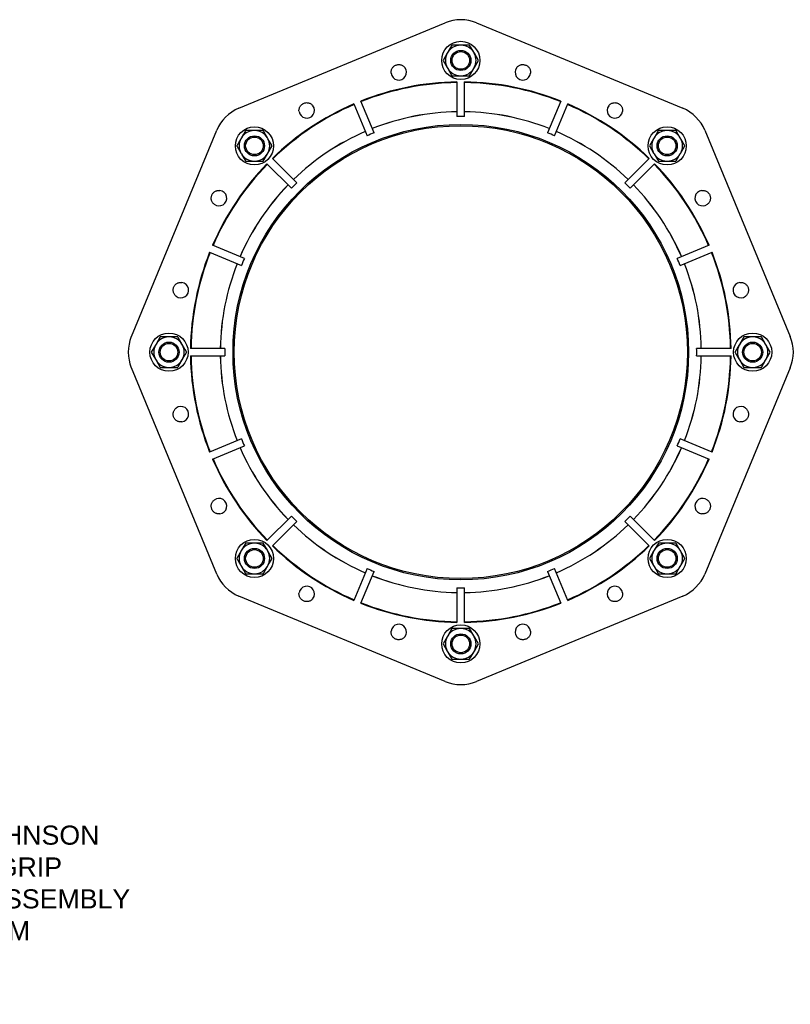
# Model space of a CAD drawing. Header units: millimetres. Extents: x 609 to 5021, y 338 to 1764.
# Tile 6 of 10: x 1214 to 1819, y 338 to 1111. Entities that reach past the tile are written whole.
import ezdxf

# ---------------------------------------------------------------- set-up
doc = ezdxf.new("R2010")
doc.units = ezdxf.units.MM
doc.layers.add('DETAIL', color=2, linetype='Continuous')
doc.layers.add('TEXT', color=7, linetype='Continuous')
doc.styles.add('fastrack', font='ARIAL.TTF')

msp = doc.modelspace()

# ---------------------------------------------------------------- linework, layer by layer
at = {"layer": 'DETAIL'}
for p, q in [((1385.95, 1041.67), (1547.87, 1108.73)), ((1572.36, 1108.73), (1734.27, 1041.67)), ((1553.19, 1091.18), (1549.94, 1085.57)), ((1559.67, 1091.18), (1553.19, 1091.18)), ((1560.55, 1091.18), (1559.67, 1091.18)), ((1567.04, 1091.18), (1560.55, 1091.18)), ((1570.28, 1085.57), (1567.04, 1091.18)), ((1549.5, 1084.8), (1546.26, 1079.19)), ((1549.94, 1085.57), (1549.5, 1084.8)), ((1570.72, 1084.8), (1570.28, 1085.57)), ((1573.96, 1079.19), (1570.72, 1084.8)), ((1546.26, 1079.19), (1549.5, 1073.57)), ((1570.72, 1073.57), (1573.96, 1079.19)), ((1549.5, 1073.57), (1549.94, 1072.81)), ((1549.94, 1072.81), (1553.19, 1067.19)), ((1553.19, 1067.19), (1559.67, 1067.19)), ((1559.67, 1067.19), (1560.55, 1067.19)), ((1560.55, 1067.19), (1567.04, 1067.19)), ((1567.04, 1067.19), (1570.28, 1072.81)), ((1570.28, 1072.81), (1570.72, 1073.57)), ((1557.11, 1062.3), (1557.11, 1035.24)), ((1563.11, 1035.24), (1563.11, 1062.3)), ((1476.17, 1045.01), (1486.52, 1020.01)), ((1492.07, 1022.3), (1481.71, 1047.3)), ((1638.51, 1047.3), (1628.16, 1022.3)), ((1633.7, 1020.01), (1644.05, 1045.01)), ((1301.57, 862.43), (1368.63, 1024.35)), ((1397.74, 1024.11), (1391.26, 1024.11)), ((1398.62, 1024.11), (1397.74, 1024.11)), ((1405.11, 1024.11), (1398.62, 1024.11)), ((1721.6, 1024.11), (1715.11, 1024.11)), ((1722.48, 1024.11), (1721.6, 1024.11)), ((1728.96, 1024.11), (1722.48, 1024.11)), ((1751.59, 1024.35), (1818.66, 862.43)), ((1388.02, 1018.49), (1387.58, 1017.73)), ((1408.79, 1017.73), (1408.35, 1018.49)), ((1412.03, 1012.12), (1408.79, 1017.73)), ((1711.43, 1017.73), (1708.19, 1012.12)), ((1711.87, 1018.49), (1711.43, 1017.73)), ((1732.65, 1017.73), (1732.21, 1018.49)), ((1387.58, 1006.5), (1388.02, 1005.74)), ((1405.11, 1000.12), (1408.35, 1005.74)), ((1408.35, 1005.74), (1408.79, 1006.5)), ((1408.79, 1006.5), (1412.03, 1012.12)), ((1708.19, 1012.12), (1711.43, 1006.5)), ((1711.43, 1006.5), (1711.87, 1005.74)), ((1711.87, 1005.74), (1715.11, 1000.12)), ((1732.21, 1005.74), (1732.65, 1006.5)), ((1391.26, 1000.12), (1397.74, 1000.12)), ((1397.74, 1000.12), (1398.62, 1000.12)), ((1398.62, 1000.12), (1405.11, 1000.12)), ((1408, 998.05), (1427.14, 978.92)), ((1431.38, 983.16), (1412.25, 1002.3)), ((1707.98, 1002.3), (1688.84, 983.16)), ((1693.09, 978.92), (1712.22, 998.05)), ((1715.11, 1000.12), (1721.6, 1000.12)), ((1721.6, 1000.12), (1722.48, 1000.12)), ((1722.48, 1000.12), (1728.96, 1000.12)), ((1363, 928.59), (1388, 918.23)), ((1390.29, 923.78), (1365.29, 934.13)), ((1754.93, 934.13), (1729.93, 923.78)), ((1732.23, 918.23), (1757.23, 928.59)), ((1324.19, 862.18), (1320.94, 856.57)), ((1330.67, 862.18), (1324.19, 862.18)), ((1331.55, 862.18), (1330.67, 862.18)), ((1338.04, 862.18), (1331.55, 862.18)), ((1788.67, 862.18), (1782.19, 862.18)), ((1789.55, 862.18), (1788.67, 862.18)), ((1796.04, 862.18), (1789.55, 862.18)), ((1799.28, 856.57), (1796.04, 862.18)), ((1320.5, 855.8), (1317.26, 850.19)), ((1320.94, 856.57), (1320.5, 855.8)), ((1341.72, 855.8), (1341.28, 856.57)), ((1375.06, 853.19), (1348, 853.19)), ((1772.22, 853.19), (1745.17, 853.19)), ((1778.94, 856.57), (1778.5, 855.8)), ((1799.72, 855.8), (1799.28, 856.57)), ((1802.96, 850.19), (1799.72, 855.8)), ((1317.26, 850.19), (1320.5, 844.57)), ((1320.5, 844.57), (1320.94, 843.81)), ((1320.94, 843.81), (1324.19, 838.19)), ((1341.28, 843.81), (1341.72, 844.57)), ((1348, 847.19), (1375.06, 847.19)), ((1745.17, 847.19), (1772.22, 847.19)), ((1778.5, 844.57), (1778.94, 843.81)), ((1796.04, 838.19), (1799.28, 843.81)), ((1799.28, 843.81), (1799.72, 844.57)), ((1799.72, 844.57), (1802.96, 850.19)), ((1368.63, 676.03), (1301.57, 837.94)), ((1324.19, 838.19), (1330.67, 838.19)), ((1330.67, 838.19), (1331.55, 838.19)), ((1331.55, 838.19), (1338.04, 838.19)), ((1818.66, 837.94), (1751.59, 676.03)), ((1782.19, 838.19), (1788.67, 838.19)), ((1788.67, 838.19), (1789.55, 838.19)), ((1789.55, 838.19), (1796.04, 838.19)), ((1388, 782.14), (1363, 771.79)), ((1757.23, 771.79), (1732.23, 782.14)), ((1365.29, 766.24), (1390.29, 776.6)), ((1729.93, 776.6), (1754.93, 766.24)), ((1427.14, 721.46), (1408, 702.32)), ((1712.22, 702.32), (1693.09, 721.46)), ((1412.25, 698.08), (1431.38, 717.21)), ((1688.84, 717.21), (1707.98, 698.08)), ((1397.74, 700.25), (1391.26, 700.25)), ((1398.62, 700.25), (1397.74, 700.25)), ((1405.11, 700.25), (1398.62, 700.25)), ((1408.35, 694.64), (1405.11, 700.25)), ((1715.11, 700.25), (1711.87, 694.64)), ((1721.6, 700.25), (1715.11, 700.25)), ((1722.48, 700.25), (1721.6, 700.25)), ((1728.96, 700.25), (1722.48, 700.25)), ((1388.02, 694.64), (1387.58, 693.88)), ((1408.79, 693.88), (1408.35, 694.64)), ((1412.03, 688.26), (1408.79, 693.88)), ((1408.79, 682.64), (1412.03, 688.26)), ((1711.43, 693.88), (1708.19, 688.26)), ((1708.19, 688.26), (1711.43, 682.64)), ((1711.87, 694.64), (1711.43, 693.88)), ((1732.65, 693.88), (1732.21, 694.64)), ((1387.58, 682.64), (1388.02, 681.88)), ((1408.35, 681.88), (1408.79, 682.64)), ((1486.52, 680.37), (1476.17, 655.37)), ((1644.05, 655.37), (1633.7, 680.37)), ((1711.43, 682.64), (1711.87, 681.88)), ((1732.21, 681.88), (1732.65, 682.64)), ((1391.26, 676.27), (1397.74, 676.27)), ((1397.74, 676.27), (1398.62, 676.27)), ((1398.62, 676.27), (1405.11, 676.27)), ((1481.71, 653.07), (1492.07, 678.07)), ((1628.16, 678.07), (1638.51, 653.07)), ((1715.11, 676.27), (1721.6, 676.27)), ((1721.6, 676.27), (1722.48, 676.27)), ((1722.48, 676.27), (1728.96, 676.27)), ((1557.11, 665.13), (1557.11, 638.08)), ((1563.11, 638.08), (1563.11, 665.13)), ((1547.87, 591.64), (1385.95, 658.71)), ((1734.27, 658.71), (1572.36, 591.64)), ((1549.5, 626.8), (1546.26, 621.19)), ((1549.94, 627.57), (1549.5, 626.8)), ((1553.19, 633.18), (1549.94, 627.57)), ((1559.67, 633.18), (1553.19, 633.18)), ((1560.55, 633.18), (1559.67, 633.18)), ((1567.04, 633.18), (1560.55, 633.18)), ((1570.28, 627.57), (1567.04, 633.18)), ((1570.72, 626.8), (1570.28, 627.57)), ((1573.96, 621.19), (1570.72, 626.8)), ((1546.26, 621.19), (1549.5, 615.57)), ((1570.72, 615.57), (1573.96, 621.19)), ((1549.5, 615.57), (1549.94, 614.81)), ((1549.94, 614.81), (1553.19, 609.19)), ((1567.04, 609.19), (1570.28, 614.81)), ((1570.28, 614.81), (1570.72, 615.57)), ((1553.19, 609.19), (1559.67, 609.19)), ((1559.67, 609.19), (1560.55, 609.19)), ((1560.55, 609.19), (1567.04, 609.19))]:
    msp.add_line(p, q, dxfattribs=at)
at = {"layer": 'DETAIL', "flags": 128}
for points in [[(1505.37, 1069.08), (1505.33, 1069.6), (1505.33, 1070.12), (1505.37, 1070.64), (1505.46, 1071.15), (1505.59, 1071.64), (1505.76, 1072.11), (1505.96, 1072.57), (1506.2, 1073.01), (1506.49, 1073.44), (1506.81, 1073.84), (1507.17, 1074.22), (1507.56, 1074.57), (1507.97, 1074.88), (1508.41, 1075.15), (1508.85, 1075.38), (1509.31, 1075.57), (1509.79, 1075.73), (1510.29, 1075.84), (1510.81, 1075.91), (1511.33, 1075.95), (1511.85, 1075.93), (1512.36, 1075.87), (1512.87, 1075.77), (1513.35, 1075.63), (1513.81, 1075.45), (1514.26, 1075.24), (1514.7, 1074.98), (1515.13, 1074.68), (1515.52, 1074.35), (1515.89, 1073.98), (1516.23, 1073.58)], [(1603.99, 1073.58), (1604.33, 1073.98), (1604.7, 1074.35), (1605.1, 1074.68), (1605.52, 1074.98), (1605.96, 1075.24), (1606.41, 1075.45), (1606.87, 1075.63), (1607.36, 1075.77), (1607.86, 1075.87), (1608.38, 1075.93), (1608.9, 1075.95), (1609.42, 1075.91), (1609.93, 1075.84), (1610.43, 1075.73), (1610.91, 1075.57), (1611.37, 1075.38), (1611.82, 1075.15), (1612.25, 1074.88), (1612.67, 1074.57), (1613.06, 1074.22), (1613.41, 1073.84), (1613.74, 1073.44), (1614.02, 1073.01), (1614.26, 1072.57), (1614.47, 1072.11), (1614.63, 1071.64), (1614.76, 1071.15), (1614.85, 1070.64), (1614.9, 1070.12), (1614.9, 1069.6), (1614.85, 1069.08)], [(1433.18, 1039.18), (1433.13, 1039.7), (1433.13, 1040.22), (1433.18, 1040.74), (1433.27, 1041.25), (1433.4, 1041.74), (1433.56, 1042.21), (1433.77, 1042.66), (1434.01, 1043.11), (1434.29, 1043.53), (1434.62, 1043.94), (1434.97, 1044.32), (1435.36, 1044.66), (1435.78, 1044.97), (1436.21, 1045.25), (1436.66, 1045.48), (1437.12, 1045.67), (1437.6, 1045.82), (1438.1, 1045.94), (1438.61, 1046.01), (1439.13, 1046.04), (1439.65, 1046.03), (1440.17, 1045.97), (1440.67, 1045.86), (1441.16, 1045.72), (1441.62, 1045.55), (1442.07, 1045.33), (1442.51, 1045.08), (1442.93, 1044.78), (1443.33, 1044.44), (1443.7, 1044.08), (1444.04, 1043.68)], [(1676.19, 1043.68), (1676.52, 1044.08), (1676.89, 1044.44), (1677.29, 1044.78), (1677.71, 1045.08), (1678.15, 1045.33), (1678.6, 1045.55), (1679.06, 1045.72), (1679.55, 1045.86), (1680.05, 1045.97), (1680.57, 1046.03), (1681.09, 1046.04), (1681.61, 1046.01), (1682.12, 1045.94), (1682.62, 1045.82), (1683.1, 1045.67), (1683.56, 1045.48), (1684.01, 1045.25), (1684.45, 1044.97), (1684.86, 1044.66), (1685.25, 1044.32), (1685.61, 1043.94), (1685.93, 1043.53), (1686.21, 1043.11), (1686.46, 1042.66), (1686.66, 1042.21), (1686.83, 1041.74), (1686.95, 1041.25), (1687.04, 1040.74), (1687.09, 1040.22), (1687.09, 1039.7), (1687.05, 1039.18)], [(1391.26, 1024.11), (1391.11, 1023.85), (1390.96, 1023.6), (1390.82, 1023.35), (1390.68, 1023.1), (1390.53, 1022.85), (1390.39, 1022.61), (1390.26, 1022.37), (1390.12, 1022.13), (1389.98, 1021.9), (1389.85, 1021.66), (1389.71, 1021.43), (1389.58, 1021.2), (1389.45, 1020.97), (1389.31, 1020.74), (1389.18, 1020.51), (1389.05, 1020.29), (1388.92, 1020.06), (1388.79, 1019.84), (1388.66, 1019.61), (1388.53, 1019.39), (1388.4, 1019.16), (1388.27, 1018.94), (1388.15, 1018.72), (1388.02, 1018.49)], [(1408.35, 1018.49), (1408.22, 1018.72), (1408.09, 1018.94), (1407.96, 1019.16), (1407.83, 1019.39), (1407.71, 1019.61), (1407.58, 1019.84), (1407.45, 1020.06), (1407.32, 1020.29), (1407.18, 1020.51), (1407.05, 1020.74), (1406.92, 1020.97), (1406.79, 1021.2), (1406.66, 1021.43), (1406.52, 1021.66), (1406.39, 1021.9), (1406.25, 1022.13), (1406.11, 1022.37), (1405.97, 1022.61), (1405.83, 1022.85), (1405.69, 1023.1), (1405.55, 1023.35), (1405.4, 1023.6), (1405.26, 1023.85), (1405.11, 1024.11)], [(1715.11, 1024.11), (1714.97, 1023.85), (1714.82, 1023.6), (1714.67, 1023.35), (1714.53, 1023.1), (1714.39, 1022.85), (1714.25, 1022.61), (1714.11, 1022.37), (1713.97, 1022.13), (1713.84, 1021.9), (1713.7, 1021.66), (1713.57, 1021.43), (1713.43, 1021.2), (1713.3, 1020.97), (1713.17, 1020.74), (1713.04, 1020.51), (1712.91, 1020.29), (1712.78, 1020.06), (1712.65, 1019.84), (1712.52, 1019.61), (1712.39, 1019.39), (1712.26, 1019.16), (1712.13, 1018.94), (1712, 1018.72), (1711.87, 1018.49)], [(1732.21, 1018.49), (1732.08, 1018.72), (1731.95, 1018.94), (1731.82, 1019.16), (1731.69, 1019.39), (1731.56, 1019.61), (1731.43, 1019.84), (1731.3, 1020.06), (1731.17, 1020.29), (1731.04, 1020.51), (1730.91, 1020.74), (1730.78, 1020.97), (1730.64, 1021.2), (1730.51, 1021.43), (1730.38, 1021.66), (1730.24, 1021.9), (1730.11, 1022.13), (1729.97, 1022.37), (1729.83, 1022.61), (1729.69, 1022.85), (1729.55, 1023.1), (1729.4, 1023.35), (1729.26, 1023.6), (1729.11, 1023.85), (1728.96, 1024.11)], [(1387.58, 1017.73), (1387.45, 1017.51), (1387.32, 1017.28), (1387.19, 1017.06), (1387.06, 1016.84), (1386.93, 1016.61), (1386.8, 1016.39), (1386.67, 1016.16), (1386.54, 1015.94), (1386.41, 1015.71), (1386.28, 1015.48), (1386.15, 1015.26), (1386.01, 1015.03), (1385.88, 1014.79), (1385.75, 1014.56), (1385.61, 1014.33), (1385.48, 1014.09), (1385.34, 1013.85), (1385.2, 1013.61), (1385.06, 1013.37), (1384.92, 1013.13), (1384.77, 1012.88), (1384.63, 1012.63), (1384.48, 1012.37), (1384.33, 1012.12)], [(1735.89, 1012.12), (1735.74, 1012.37), (1735.59, 1012.63), (1735.45, 1012.88), (1735.31, 1013.13), (1735.16, 1013.37), (1735.02, 1013.61), (1734.88, 1013.85), (1734.75, 1014.09), (1734.61, 1014.33), (1734.48, 1014.56), (1734.34, 1014.79), (1734.21, 1015.03), (1734.08, 1015.26), (1733.94, 1015.48), (1733.81, 1015.71), (1733.68, 1015.94), (1733.55, 1016.16), (1733.42, 1016.39), (1733.29, 1016.61), (1733.16, 1016.84), (1733.03, 1017.06), (1732.9, 1017.28), (1732.78, 1017.51), (1732.65, 1017.73)], [(1384.33, 1012.12), (1384.48, 1011.86), (1384.63, 1011.6), (1384.77, 1011.35), (1384.92, 1011.11), (1385.06, 1010.86), (1385.2, 1010.62), (1385.34, 1010.38), (1385.48, 1010.14), (1385.61, 1009.9), (1385.75, 1009.67), (1385.88, 1009.44), (1386.01, 1009.2), (1386.15, 1008.98), (1386.28, 1008.75), (1386.41, 1008.52), (1386.54, 1008.29), (1386.67, 1008.07), (1386.8, 1007.84), (1386.93, 1007.62), (1387.06, 1007.39), (1387.19, 1007.17), (1387.32, 1006.95), (1387.45, 1006.72), (1387.58, 1006.5)], [(1388.02, 1005.74), (1388.15, 1005.51), (1388.27, 1005.29), (1388.4, 1005.07), (1388.53, 1004.84), (1388.66, 1004.62), (1388.79, 1004.39), (1388.92, 1004.17), (1389.05, 1003.94), (1389.18, 1003.72), (1389.31, 1003.49), (1389.45, 1003.26), (1389.58, 1003.03), (1389.71, 1002.8), (1389.85, 1002.57), (1389.98, 1002.33), (1390.12, 1002.1), (1390.26, 1001.86), (1390.39, 1001.62), (1390.53, 1001.38), (1390.68, 1001.13), (1390.82, 1000.88), (1390.96, 1000.63), (1391.11, 1000.38), (1391.26, 1000.12)], [(1728.96, 1000.12), (1729.11, 1000.38), (1729.26, 1000.63), (1729.4, 1000.88), (1729.55, 1001.13), (1729.69, 1001.38), (1729.83, 1001.62), (1729.97, 1001.86), (1730.11, 1002.1), (1730.24, 1002.33), (1730.38, 1002.57), (1730.51, 1002.8), (1730.64, 1003.03), (1730.78, 1003.26), (1730.91, 1003.49), (1731.04, 1003.72), (1731.17, 1003.94), (1731.3, 1004.17), (1731.43, 1004.39), (1731.56, 1004.62), (1731.69, 1004.84), (1731.82, 1005.07), (1731.95, 1005.29), (1732.08, 1005.51), (1732.21, 1005.74)], [(1732.65, 1006.5), (1732.78, 1006.72), (1732.9, 1006.95), (1733.03, 1007.17), (1733.16, 1007.39), (1733.29, 1007.62), (1733.42, 1007.84), (1733.55, 1008.07), (1733.68, 1008.29), (1733.81, 1008.52), (1733.94, 1008.75), (1734.08, 1008.98), (1734.21, 1009.2), (1734.34, 1009.44), (1734.48, 1009.67), (1734.61, 1009.9), (1734.75, 1010.14), (1734.88, 1010.38), (1735.02, 1010.62), (1735.16, 1010.86), (1735.31, 1011.11), (1735.45, 1011.35), (1735.59, 1011.6), (1735.74, 1011.86), (1735.89, 1012.12)], [(1366.62, 966.26), (1366.22, 966.6), (1365.85, 966.97), (1365.52, 967.37), (1365.22, 967.79), (1364.97, 968.23), (1364.75, 968.68), (1364.57, 969.14), (1364.43, 969.63), (1364.33, 970.13), (1364.27, 970.65), (1364.26, 971.17), (1364.29, 971.69), (1364.36, 972.2), (1364.48, 972.7), (1364.63, 973.18), (1364.82, 973.64), (1365.05, 974.09), (1365.32, 974.52), (1365.63, 974.94), (1365.98, 975.33), (1366.36, 975.68), (1366.77, 976.01), (1367.19, 976.29), (1367.64, 976.53), (1368.09, 976.74), (1368.56, 976.9), (1369.05, 977.03), (1369.56, 977.12), (1370.08, 977.17), (1370.6, 977.17), (1371.12, 977.12)], [(1749.1, 977.12), (1749.62, 977.17), (1750.14, 977.17), (1750.66, 977.12), (1751.17, 977.03), (1751.66, 976.9), (1752.13, 976.74), (1752.59, 976.53), (1753.03, 976.29), (1753.46, 976), (1753.86, 975.68), (1754.24, 975.33), (1754.59, 974.94), (1754.9, 974.52), (1755.17, 974.09), (1755.4, 973.64), (1755.59, 973.18), (1755.75, 972.7), (1755.86, 972.2), (1755.93, 971.69), (1755.97, 971.17), (1755.95, 970.65), (1755.89, 970.13), (1755.79, 969.63), (1755.65, 969.14), (1755.47, 968.68), (1755.26, 968.23), (1755, 967.79), (1754.7, 967.37), (1754.37, 966.97), (1754, 966.6), (1753.6, 966.26)], [(1336.72, 894.07), (1336.32, 894.4), (1335.95, 894.77), (1335.62, 895.17), (1335.32, 895.6), (1335.06, 896.04), (1334.85, 896.49), (1334.67, 896.95), (1334.53, 897.43), (1334.43, 897.94), (1334.37, 898.45), (1334.35, 898.97), (1334.38, 899.49), (1334.46, 900.01), (1334.57, 900.51), (1334.73, 900.99), (1334.92, 901.44), (1335.15, 901.89), (1335.42, 902.33), (1335.73, 902.74), (1336.08, 903.13), (1336.46, 903.49), (1336.86, 903.81), (1337.29, 904.1), (1337.73, 904.34), (1338.18, 904.54), (1338.66, 904.71), (1339.15, 904.84), (1339.66, 904.93), (1340.18, 904.97), (1340.7, 904.97), (1341.22, 904.93)], [(1779.01, 904.93), (1779.53, 904.97), (1780.05, 904.97), (1780.57, 904.93), (1781.07, 904.84), (1781.57, 904.71), (1782.04, 904.54), (1782.49, 904.34), (1782.93, 904.1), (1783.36, 903.81), (1783.77, 903.49), (1784.15, 903.13), (1784.49, 902.74), (1784.8, 902.33), (1785.07, 901.89), (1785.31, 901.45), (1785.5, 900.99), (1785.65, 900.51), (1785.76, 900.01), (1785.84, 899.49), (1785.87, 898.97), (1785.85, 898.45), (1785.79, 897.94), (1785.69, 897.43), (1785.55, 896.95), (1785.38, 896.49), (1785.16, 896.04), (1784.9, 895.6), (1784.61, 895.17), (1784.27, 894.77), (1783.9, 894.4), (1783.5, 894.07)], [(1341.28, 856.57), (1341.15, 856.79), (1341.02, 857.01), (1340.89, 857.24), (1340.76, 857.46), (1340.63, 857.69), (1340.5, 857.91), (1340.37, 858.13), (1340.24, 858.36), (1340.11, 858.59), (1339.98, 858.81), (1339.85, 859.04), (1339.72, 859.27), (1339.58, 859.5), (1339.45, 859.74), (1339.31, 859.97), (1339.18, 860.21), (1339.04, 860.44), (1338.9, 860.68), (1338.76, 860.93), (1338.62, 861.17), (1338.48, 861.42), (1338.33, 861.67), (1338.18, 861.92), (1338.04, 862.18)], [(1782.19, 862.18), (1782.04, 861.92), (1781.89, 861.67), (1781.75, 861.42), (1781.6, 861.17), (1781.46, 860.93), (1781.32, 860.68), (1781.18, 860.44), (1781.05, 860.21), (1780.91, 859.97), (1780.77, 859.74), (1780.64, 859.5), (1780.51, 859.27), (1780.37, 859.04), (1780.24, 858.81), (1780.11, 858.59), (1779.98, 858.36), (1779.85, 858.13), (1779.72, 857.91), (1779.59, 857.69), (1779.46, 857.46), (1779.33, 857.24), (1779.2, 857.01), (1779.07, 856.79), (1778.94, 856.57)], [(1344.96, 850.19), (1344.81, 850.45), (1344.67, 850.7), (1344.52, 850.95), (1344.38, 851.2), (1344.24, 851.44), (1344.1, 851.69), (1343.96, 851.93), (1343.82, 852.16), (1343.68, 852.4), (1343.55, 852.63), (1343.41, 852.87), (1343.28, 853.1), (1343.15, 853.33), (1343.02, 853.56), (1342.89, 853.78), (1342.75, 854.01), (1342.62, 854.24), (1342.49, 854.46), (1342.37, 854.68), (1342.24, 854.91), (1342.11, 855.13), (1341.98, 855.36), (1341.85, 855.58), (1341.72, 855.8)], [(1778.5, 855.8), (1778.37, 855.58), (1778.25, 855.36), (1778.12, 855.13), (1777.99, 854.91), (1777.86, 854.68), (1777.73, 854.46), (1777.6, 854.24), (1777.47, 854.01), (1777.34, 853.78), (1777.21, 853.56), (1777.07, 853.33), (1776.94, 853.1), (1776.81, 852.87), (1776.67, 852.63), (1776.54, 852.4), (1776.4, 852.16), (1776.27, 851.93), (1776.13, 851.69), (1775.99, 851.44), (1775.84, 851.2), (1775.7, 850.95), (1775.56, 850.7), (1775.41, 850.45), (1775.26, 850.19)], [(1338.04, 838.19), (1338.18, 838.45), (1338.33, 838.7), (1338.48, 838.96), (1338.62, 839.2), (1338.76, 839.45), (1338.9, 839.69), (1339.04, 839.93), (1339.18, 840.17), (1339.31, 840.41), (1339.45, 840.64), (1339.58, 840.87), (1339.72, 841.1), (1339.85, 841.33), (1339.98, 841.56), (1340.11, 841.79), (1340.24, 842.02), (1340.37, 842.24), (1340.5, 842.47), (1340.63, 842.69), (1340.76, 842.91), (1340.89, 843.14), (1341.02, 843.36), (1341.15, 843.59), (1341.28, 843.81)], [(1341.72, 844.57), (1341.85, 844.8), (1341.98, 845.02), (1342.11, 845.24), (1342.24, 845.47), (1342.37, 845.69), (1342.49, 845.92), (1342.62, 846.14), (1342.75, 846.37), (1342.89, 846.59), (1343.02, 846.82), (1343.15, 847.05), (1343.28, 847.28), (1343.41, 847.51), (1343.55, 847.74), (1343.68, 847.97), (1343.82, 848.21), (1343.96, 848.45), (1344.1, 848.69), (1344.24, 848.93), (1344.38, 849.18), (1344.52, 849.43), (1344.67, 849.68), (1344.81, 849.93), (1344.96, 850.19)], [(1775.26, 850.19), (1775.41, 849.93), (1775.56, 849.68), (1775.7, 849.43), (1775.84, 849.18), (1775.99, 848.93), (1776.13, 848.69), (1776.27, 848.45), (1776.4, 848.21), (1776.54, 847.97), (1776.67, 847.74), (1776.81, 847.51), (1776.94, 847.28), (1777.07, 847.05), (1777.21, 846.82), (1777.34, 846.59), (1777.47, 846.37), (1777.6, 846.14), (1777.73, 845.92), (1777.86, 845.69), (1777.99, 845.47), (1778.12, 845.24), (1778.25, 845.02), (1778.37, 844.8), (1778.5, 844.57)], [(1778.94, 843.81), (1779.07, 843.59), (1779.2, 843.36), (1779.33, 843.14), (1779.46, 842.91), (1779.59, 842.69), (1779.72, 842.47), (1779.85, 842.24), (1779.98, 842.02), (1780.11, 841.79), (1780.24, 841.56), (1780.37, 841.33), (1780.51, 841.1), (1780.64, 840.87), (1780.77, 840.64), (1780.91, 840.41), (1781.05, 840.17), (1781.18, 839.93), (1781.32, 839.69), (1781.46, 839.45), (1781.6, 839.2), (1781.75, 838.96), (1781.89, 838.7), (1782.04, 838.45), (1782.19, 838.19)], [(1341.22, 795.45), (1340.7, 795.4), (1340.18, 795.4), (1339.66, 795.45), (1339.15, 795.54), (1338.66, 795.67), (1338.18, 795.83), (1337.73, 796.04), (1337.29, 796.28), (1336.86, 796.56), (1336.46, 796.89), (1336.08, 797.24), (1335.73, 797.63), (1335.42, 798.05), (1335.15, 798.48), (1334.92, 798.93), (1334.73, 799.39), (1334.57, 799.87), (1334.46, 800.37), (1334.38, 800.88), (1334.35, 801.4), (1334.37, 801.92), (1334.43, 802.44), (1334.53, 802.94), (1334.67, 803.43), (1334.85, 803.89), (1335.06, 804.34), (1335.32, 804.78), (1335.62, 805.2), (1335.95, 805.6), (1336.32, 805.97), (1336.72, 806.31)], [(1783.5, 806.31), (1783.9, 805.97), (1784.27, 805.6), (1784.61, 805.2), (1784.9, 804.78), (1785.16, 804.34), (1785.38, 803.89), (1785.55, 803.43), (1785.69, 802.94), (1785.79, 802.44), (1785.85, 801.92), (1785.87, 801.4), (1785.84, 800.88), (1785.76, 800.37), (1785.65, 799.87), (1785.5, 799.39), (1785.31, 798.93), (1785.07, 798.48), (1784.8, 798.05), (1784.49, 797.63), (1784.15, 797.24), (1783.77, 796.89), (1783.36, 796.56), (1782.93, 796.28), (1782.49, 796.04), (1782.04, 795.83), (1781.57, 795.67), (1781.07, 795.54), (1780.57, 795.45), (1780.05, 795.4), (1779.53, 795.4), (1779.01, 795.45)], [(1371.12, 723.25), (1370.6, 723.21), (1370.08, 723.21), (1369.56, 723.26), (1369.05, 723.35), (1368.56, 723.47), (1368.09, 723.64), (1367.64, 723.84), (1367.19, 724.09), (1366.77, 724.37), (1366.36, 724.69), (1365.98, 725.05), (1365.63, 725.44), (1365.32, 725.85), (1365.05, 726.29), (1364.82, 726.74), (1364.63, 727.2), (1364.48, 727.68), (1364.36, 728.18), (1364.29, 728.69), (1364.26, 729.21), (1364.27, 729.73), (1364.33, 730.24), (1364.43, 730.75), (1364.57, 731.23), (1364.75, 731.7), (1364.97, 732.15), (1365.22, 732.59), (1365.52, 733.01), (1365.85, 733.41), (1366.22, 733.78), (1366.62, 734.11)], [(1753.6, 734.11), (1754, 733.78), (1754.37, 733.41), (1754.7, 733.01), (1755, 732.59), (1755.26, 732.15), (1755.47, 731.7), (1755.65, 731.23), (1755.79, 730.75), (1755.89, 730.24), (1755.95, 729.73), (1755.97, 729.21), (1755.93, 728.69), (1755.86, 728.18), (1755.75, 727.68), (1755.59, 727.2), (1755.4, 726.74), (1755.17, 726.29), (1754.9, 725.85), (1754.59, 725.44), (1754.24, 725.05), (1753.86, 724.69), (1753.46, 724.37), (1753.03, 724.09), (1752.59, 723.84), (1752.13, 723.64), (1751.66, 723.47), (1751.17, 723.35), (1750.66, 723.26), (1750.14, 723.21), (1749.62, 723.21), (1749.1, 723.25)], [(1391.26, 700.25), (1391.11, 700), (1390.96, 699.74), (1390.82, 699.49), (1390.68, 699.24), (1390.53, 699), (1390.39, 698.76), (1390.26, 698.52), (1390.12, 698.28), (1389.98, 698.04), (1389.85, 697.81), (1389.71, 697.58), (1389.58, 697.34), (1389.45, 697.11), (1389.31, 696.89), (1389.18, 696.66), (1389.05, 696.43), (1388.92, 696.21), (1388.79, 695.98), (1388.66, 695.76), (1388.53, 695.53), (1388.4, 695.31), (1388.27, 695.09), (1388.15, 694.86), (1388.02, 694.64)], [(1732.21, 694.64), (1732.08, 694.86), (1731.95, 695.09), (1731.82, 695.31), (1731.69, 695.53), (1731.56, 695.76), (1731.43, 695.98), (1731.3, 696.21), (1731.17, 696.43), (1731.04, 696.66), (1730.91, 696.89), (1730.78, 697.11), (1730.64, 697.34), (1730.51, 697.58), (1730.38, 697.81), (1730.24, 698.04), (1730.11, 698.28), (1729.97, 698.52), (1729.83, 698.76), (1729.69, 699), (1729.55, 699.24), (1729.4, 699.49), (1729.26, 699.74), (1729.11, 700), (1728.96, 700.25)], [(1387.58, 693.88), (1387.45, 693.65), (1387.32, 693.43), (1387.19, 693.21), (1387.06, 692.98), (1386.93, 692.76), (1386.8, 692.53), (1386.67, 692.31), (1386.54, 692.08), (1386.41, 691.86), (1386.28, 691.63), (1386.15, 691.4), (1386.01, 691.17), (1385.88, 690.94), (1385.75, 690.71), (1385.61, 690.47), (1385.48, 690.24), (1385.34, 690), (1385.2, 689.76), (1385.06, 689.52), (1384.92, 689.27), (1384.77, 689.02), (1384.63, 688.77), (1384.48, 688.52), (1384.33, 688.26)], [(1384.33, 688.26), (1384.48, 688), (1384.63, 687.75), (1384.77, 687.5), (1384.92, 687.25), (1385.06, 687), (1385.2, 686.76), (1385.34, 686.52), (1385.48, 686.28), (1385.61, 686.05), (1385.75, 685.81), (1385.88, 685.58), (1386.01, 685.35), (1386.15, 685.12), (1386.28, 684.89), (1386.41, 684.66), (1386.54, 684.44), (1386.67, 684.21), (1386.8, 683.99), (1386.93, 683.76), (1387.06, 683.54), (1387.19, 683.32), (1387.32, 683.09), (1387.45, 682.87), (1387.58, 682.64)], [(1735.89, 688.26), (1735.74, 688.52), (1735.59, 688.77), (1735.45, 689.02), (1735.31, 689.27), (1735.16, 689.52), (1735.02, 689.76), (1734.88, 690), (1734.75, 690.24), (1734.61, 690.47), (1734.48, 690.71), (1734.34, 690.94), (1734.21, 691.17), (1734.08, 691.4), (1733.94, 691.63), (1733.81, 691.86), (1733.68, 692.08), (1733.55, 692.31), (1733.42, 692.53), (1733.29, 692.76), (1733.16, 692.98), (1733.03, 693.21), (1732.9, 693.43), (1732.78, 693.65), (1732.65, 693.88)], [(1732.65, 682.64), (1732.78, 682.87), (1732.9, 683.09), (1733.03, 683.32), (1733.16, 683.54), (1733.29, 683.76), (1733.42, 683.99), (1733.55, 684.21), (1733.68, 684.44), (1733.81, 684.66), (1733.94, 684.89), (1734.08, 685.12), (1734.21, 685.35), (1734.34, 685.58), (1734.48, 685.81), (1734.61, 686.05), (1734.75, 686.28), (1734.88, 686.52), (1735.02, 686.76), (1735.16, 687), (1735.31, 687.25), (1735.45, 687.5), (1735.59, 687.75), (1735.74, 688), (1735.89, 688.26)], [(1388.02, 681.88), (1388.15, 681.66), (1388.27, 681.43), (1388.4, 681.21), (1388.53, 680.99), (1388.66, 680.76), (1388.79, 680.54), (1388.92, 680.31), (1389.05, 680.09), (1389.18, 679.86), (1389.31, 679.63), (1389.45, 679.41), (1389.58, 679.18), (1389.71, 678.95), (1389.85, 678.71), (1389.98, 678.48), (1390.12, 678.24), (1390.26, 678), (1390.39, 677.76), (1390.53, 677.52), (1390.68, 677.28), (1390.82, 677.03), (1390.96, 676.78), (1391.11, 676.52), (1391.26, 676.27)], [(1405.11, 676.27), (1405.26, 676.52), (1405.4, 676.78), (1405.55, 677.03), (1405.69, 677.28), (1405.83, 677.52), (1405.97, 677.76), (1406.11, 678), (1406.25, 678.24), (1406.39, 678.48), (1406.52, 678.71), (1406.66, 678.95), (1406.79, 679.18), (1406.92, 679.41), (1407.05, 679.63), (1407.18, 679.86), (1407.32, 680.09), (1407.45, 680.31), (1407.58, 680.54), (1407.71, 680.76), (1407.83, 680.99), (1407.96, 681.21), (1408.09, 681.43), (1408.22, 681.66), (1408.35, 681.88)], [(1711.87, 681.88), (1712, 681.66), (1712.13, 681.43), (1712.26, 681.21), (1712.39, 680.99), (1712.52, 680.76), (1712.65, 680.54), (1712.78, 680.31), (1712.91, 680.09), (1713.04, 679.86), (1713.17, 679.63), (1713.3, 679.41), (1713.43, 679.18), (1713.57, 678.95), (1713.7, 678.71), (1713.84, 678.48), (1713.97, 678.24), (1714.11, 678), (1714.25, 677.76), (1714.39, 677.52), (1714.53, 677.28), (1714.67, 677.03), (1714.82, 676.78), (1714.97, 676.52), (1715.11, 676.27)], [(1728.96, 676.27), (1729.11, 676.52), (1729.26, 676.78), (1729.4, 677.03), (1729.55, 677.28), (1729.69, 677.52), (1729.83, 677.76), (1729.97, 678), (1730.11, 678.24), (1730.24, 678.48), (1730.38, 678.71), (1730.51, 678.95), (1730.64, 679.18), (1730.78, 679.41), (1730.91, 679.63), (1731.04, 679.86), (1731.17, 680.09), (1731.3, 680.31), (1731.43, 680.54), (1731.56, 680.76), (1731.69, 680.99), (1731.82, 681.21), (1731.95, 681.43), (1732.08, 681.66), (1732.21, 681.88)], [(1444.04, 656.7), (1443.7, 656.3), (1443.33, 655.93), (1442.93, 655.6), (1442.51, 655.3), (1442.07, 655.04), (1441.62, 654.83), (1441.16, 654.65), (1440.67, 654.51), (1440.17, 654.41), (1439.65, 654.35), (1439.13, 654.33), (1438.61, 654.36), (1438.1, 654.44), (1437.6, 654.55), (1437.12, 654.71), (1436.66, 654.9), (1436.21, 655.13), (1435.78, 655.4), (1435.36, 655.71), (1434.97, 656.06), (1434.62, 656.44), (1434.29, 656.84), (1434.01, 657.27), (1433.77, 657.71), (1433.56, 658.16), (1433.4, 658.64), (1433.27, 659.13), (1433.18, 659.64), (1433.13, 660.16), (1433.13, 660.68), (1433.18, 661.2)], [(1687.05, 661.2), (1687.09, 660.68), (1687.09, 660.16), (1687.04, 659.64), (1686.95, 659.13), (1686.83, 658.64), (1686.66, 658.16), (1686.46, 657.71), (1686.21, 657.27), (1685.93, 656.84), (1685.61, 656.44), (1685.25, 656.06), (1684.86, 655.71), (1684.45, 655.4), (1684.01, 655.13), (1683.56, 654.9), (1683.1, 654.71), (1682.62, 654.55), (1682.12, 654.44), (1681.61, 654.36), (1681.09, 654.33), (1680.57, 654.35), (1680.05, 654.41), (1679.55, 654.51), (1679.06, 654.65), (1678.6, 654.83), (1678.15, 655.04), (1677.71, 655.3), (1677.29, 655.6), (1676.89, 655.93), (1676.52, 656.3), (1676.19, 656.7)], [(1516.23, 626.79), (1515.89, 626.4), (1515.52, 626.03), (1515.13, 625.69), (1514.7, 625.4), (1514.26, 625.14), (1513.81, 624.92), (1513.35, 624.75), (1512.87, 624.61), (1512.36, 624.51), (1511.85, 624.45), (1511.33, 624.43), (1510.81, 624.46), (1510.29, 624.54), (1509.79, 624.65), (1509.31, 624.8), (1508.85, 624.99), (1508.41, 625.23), (1507.97, 625.5), (1507.56, 625.81), (1507.17, 626.15), (1506.81, 626.53), (1506.49, 626.94), (1506.2, 627.37), (1505.96, 627.81), (1505.76, 628.26), (1505.59, 628.73), (1505.46, 629.22), (1505.37, 629.73), (1505.33, 630.25), (1505.33, 630.77), (1505.37, 631.29)], [(1614.85, 631.29), (1614.9, 630.77), (1614.9, 630.25), (1614.85, 629.73), (1614.76, 629.22), (1614.63, 628.73), (1614.47, 628.26), (1614.26, 627.81), (1614.02, 627.37), (1613.74, 626.94), (1613.41, 626.53), (1613.06, 626.15), (1612.67, 625.81), (1612.25, 625.5), (1611.82, 625.23), (1611.37, 624.99), (1610.91, 624.8), (1610.43, 624.65), (1609.93, 624.54), (1609.42, 624.46), (1608.9, 624.43), (1608.38, 624.45), (1607.86, 624.51), (1607.36, 624.61), (1606.87, 624.75), (1606.41, 624.92), (1605.96, 625.14), (1605.52, 625.4), (1605.1, 625.69), (1604.7, 626.03), (1604.33, 626.4), (1603.99, 626.79)]]:
    msp.add_lwpolyline(points, dxfattribs=at)
at = {"layer": 'DETAIL'}
for centre, radius in [((1560.11, 1079.19), 15), ((1560.11, 1079.19), 7.9), ((1560.11, 1079.19), 6.9), ((1560.11, 850.19), 178.75), ((1560.11, 850.19), 177.75), ((1398.18, 1012.12), 15), ((1722.04, 1012.12), 15), ((1398.18, 1012.12), 7.9), ((1398.18, 1012.12), 6.9), ((1722.04, 1012.12), 7.9), ((1722.04, 1012.12), 6.9), ((1331.11, 850.19), 15), ((1331.11, 850.19), 7.9), ((1789.11, 850.19), 15), ((1789.11, 850.19), 7.9), ((1331.11, 850.19), 6.9), ((1789.11, 850.19), 6.9), ((1398.18, 688.26), 15), ((1398.18, 688.26), 7.9), ((1722.04, 688.26), 15), ((1722.04, 688.26), 7.9), ((1398.18, 688.26), 6.9), ((1722.04, 688.26), 6.9), ((1560.11, 621.19), 15), ((1560.11, 621.19), 7.9), ((1560.11, 621.19), 6.9)]:
    msp.add_circle(centre, radius, dxfattribs=at)
for centre, radius, start, end in [((1560.11, 1079.17), 32, 67.5, 112.5), ((1560.11, 1079.19), 12, 92.09561, 147.90439), ((1560.11, 1079.19), 12, 32.09561, 87.90439), ((1560.11, 1079.19), 12, 152.09561, 207.90439), ((1560.11, 1079.19), 12, 332.09561, 27.90439), ((1511.41, 1069.85), 6.09, 187.27667, 37.72333), ((1560.11, 1079.19), 12, 212.09561, 267.90439), ((1560.11, 1079.19), 12, 272.09561, 327.90439), ((1608.81, 1069.85), 6.09, 142.27667, 352.72333), ((1560.11, 850.19), 212.13, 90.81031, 111.68969), ((1560.11, 850.19), 211.67, 90.81207, 111.68793), ((1560.11, 850.19), 212.13, 68.31031, 89.18969), ((1560.11, 850.19), 211.67, 68.31207, 89.18793), ((1560.11, 850.19), 212.13, 113.31031, 134.18969), ((1560.11, 850.19), 211.67, 113.31207, 134.18793), ((1439.22, 1039.95), 6.09, 187.27667, 37.72333), ((1560.11, 850.19), 211.67, 45.81207, 66.68793), ((1560.11, 850.19), 212.13, 45.81031, 66.68969), ((1681, 1039.95), 6.09, 142.27667, 352.72333), ((1398.2, 1012.1), 32, 112.5, 157.5), ((1560.11, 850.19), 188.75, 90.9107, 111.5893), ((1560.11, 850.19), 188.72, 90.91085, 111.58915), ((1560.11, 850.19), 188.75, 68.4107, 89.0893), ((1560.11, 850.19), 188.72, 68.41085, 89.08915), ((1722.02, 1012.1), 32, 22.5, 67.5), ((1560.11, 850.19), 185.08, 89.07123, 90.92877), ((1398.18, 1012.12), 12, 92.09561, 147.90439), ((1398.18, 1012.12), 12, 32.09561, 87.90439), ((1560.11, 850.19), 188.75, 113.4107, 134.0893), ((1560.11, 850.19), 188.72, 113.41085, 134.08915), ((1560.11, 850.19), 185.08, 111.57123, 113.42877), ((1560.11, 850.19), 185.08, 66.57123, 68.42877), ((1560.11, 850.19), 188.72, 45.91085, 66.58915), ((1560.11, 850.19), 188.75, 45.9107, 66.5893), ((1722.04, 1012.12), 12, 92.09561, 147.90439), ((1722.04, 1012.12), 12, 32.09561, 87.90439), ((1398.18, 1012.12), 12, 152.09561, 207.90439), ((1398.18, 1012.12), 12, 332.09561, 27.90439), ((1722.04, 1012.12), 12, 152.09561, 207.90439), ((1722.04, 1012.12), 12, 332.09561, 27.90439), ((1398.18, 1012.12), 12, 212.09561, 267.90439), ((1398.18, 1012.12), 12, 272.09561, 327.90439), ((1722.04, 1012.12), 12, 212.09561, 267.90439), ((1722.04, 1012.12), 12, 272.09561, 327.90439), ((1560.11, 850.19), 212.13, 135.81031, 156.68969), ((1560.11, 850.19), 211.67, 135.81207, 156.68793), ((1560.11, 850.19), 211.67, 23.31207, 44.18793), ((1560.11, 850.19), 212.13, 23.31031, 44.18969), ((1560.11, 850.19), 185.08, 134.07123, 135.92877), ((1560.11, 850.19), 185.08, 44.07123, 45.92877), ((1370.35, 971.08), 6.09, 232.27667, 82.72333), ((1560.11, 850.19), 188.75, 135.9107, 156.5893), ((1560.11, 850.19), 188.72, 135.91085, 156.58915), ((1560.11, 850.19), 188.72, 23.41085, 44.08915), ((1560.11, 850.19), 188.75, 23.4107, 44.0893), ((1749.87, 971.08), 6.09, 97.27667, 307.72333), ((1560.11, 850.19), 212.13, 158.31031, 179.18969), ((1560.11, 850.19), 211.67, 158.31207, 179.18793), ((1560.11, 850.19), 211.67, 0.81207, 21.68793), ((1560.11, 850.19), 212.13, 0.81031, 21.68969), ((1560.11, 850.19), 185.08, 156.57123, 158.42877), ((1560.11, 850.19), 185.08, 21.57123, 23.42877), ((1560.11, 850.19), 188.75, 158.4107, 179.0893), ((1560.11, 850.19), 188.72, 158.41085, 179.08915), ((1560.11, 850.19), 188.72, 0.91085, 21.58915), ((1560.11, 850.19), 188.75, 0.9107, 21.5893), ((1340.44, 898.89), 6.09, 232.27667, 82.72333), ((1779.78, 898.89), 6.09, 97.27667, 307.72333), ((1331.13, 850.19), 32, 157.5, 202.5), ((1331.11, 850.19), 12, 92.09561, 147.90439), ((1331.11, 850.19), 12, 32.09561, 87.90439), ((1789.11, 850.19), 12, 92.09561, 147.90439), ((1789.11, 850.19), 12, 32.09561, 87.90439), ((1789.09, 850.19), 32, 337.5, 22.5), ((1331.11, 850.19), 12, 152.09561, 207.90439), ((1331.11, 850.19), 12, 332.09561, 27.90439), ((1560.11, 850.19), 185.08, 179.07123, 180.92877), ((1560.11, 850.19), 185.08, 359.07123, 0.92877), ((1789.11, 850.19), 12, 152.09561, 207.90439), ((1789.11, 850.19), 12, 332.09561, 27.90439), ((1331.11, 850.19), 12, 212.09561, 267.90439), ((1331.11, 850.19), 12, 272.09561, 327.90439), ((1560.11, 850.19), 212.13, 180.81031, 201.68969), ((1560.11, 850.19), 211.67, 180.81207, 201.68793), ((1560.11, 850.19), 188.75, 180.9107, 201.5893), ((1560.11, 850.19), 188.72, 180.91085, 201.58915), ((1560.11, 850.19), 188.72, 338.41085, 359.08915), ((1560.11, 850.19), 188.75, 338.4107, 359.0893), ((1560.11, 850.19), 211.67, 338.31207, 359.18793), ((1560.11, 850.19), 212.13, 338.31031, 359.18969), ((1789.11, 850.19), 12, 212.09561, 267.90439), ((1789.11, 850.19), 12, 272.09561, 327.90439), ((1340.44, 801.49), 6.09, 277.27667, 127.72333), ((1779.78, 801.49), 6.09, 52.27667, 262.72333), ((1560.11, 850.19), 185.08, 201.57123, 203.42877), ((1560.11, 850.19), 185.08, 336.57123, 338.42877), ((1560.11, 850.19), 188.75, 203.4107, 224.0893), ((1560.11, 850.19), 188.72, 203.41085, 224.08915), ((1560.11, 850.19), 188.72, 315.91085, 336.58915), ((1560.11, 850.19), 188.75, 315.9107, 336.5893), ((1560.11, 850.19), 212.13, 203.31031, 224.18969), ((1560.11, 850.19), 211.67, 203.31207, 224.18793), ((1560.11, 850.19), 211.67, 315.81207, 336.68793), ((1560.11, 850.19), 212.13, 315.81031, 336.68969), ((1370.35, 729.3), 6.09, 277.27667, 127.72333), ((1749.87, 729.3), 6.09, 52.27667, 262.72333), ((1560.11, 850.19), 185.08, 224.07123, 225.92877), ((1560.11, 850.19), 185.08, 314.07123, 315.92877), ((1560.11, 850.19), 188.75, 225.9107, 246.5893), ((1560.11, 850.19), 188.72, 225.91085, 246.58915), ((1560.11, 850.19), 188.72, 293.41085, 314.08915), ((1560.11, 850.19), 188.75, 293.4107, 314.0893), ((1398.18, 688.26), 12, 92.09561, 147.90439), ((1398.18, 688.26), 12, 32.09561, 87.90439), ((1560.11, 850.19), 212.13, 225.81031, 246.68969), ((1560.11, 850.19), 211.67, 225.81207, 246.68793), ((1560.11, 850.19), 211.67, 293.31207, 314.18793), ((1560.11, 850.19), 212.13, 293.31031, 314.18969), ((1722.04, 688.26), 12, 92.09561, 147.90439), ((1722.04, 688.26), 12, 32.09561, 87.90439), ((1398.18, 688.26), 12, 152.09561, 207.90439), ((1398.18, 688.26), 12, 332.09561, 27.90439), ((1722.04, 688.26), 12, 152.09561, 207.90439), ((1722.04, 688.26), 12, 332.09561, 27.90439), ((1398.18, 688.26), 12, 212.09561, 267.90439), ((1398.18, 688.26), 12, 272.09561, 327.90439), ((1560.11, 850.19), 185.08, 246.57123, 248.42877), ((1560.11, 850.19), 185.08, 291.57123, 293.42877), ((1722.04, 688.26), 12, 212.09561, 267.90439), ((1722.04, 688.26), 12, 272.09561, 327.90439), ((1398.2, 688.27), 32, 202.5, 247.5), ((1560.11, 850.19), 188.75, 248.4107, 269.0893), ((1560.11, 850.19), 188.72, 248.41085, 269.08915), ((1560.11, 850.19), 188.72, 270.91085, 291.58915), ((1560.11, 850.19), 188.75, 270.9107, 291.5893), ((1722.02, 688.27), 32, 292.5, 337.5), ((1439.22, 660.42), 6.09, 322.27667, 172.72333), ((1560.11, 850.19), 185.08, 269.07123, 270.92877), ((1681, 660.42), 6.09, 7.27667, 217.72333), ((1560.11, 850.19), 212.13, 248.31031, 269.18969), ((1560.11, 850.19), 211.67, 248.31207, 269.18793), ((1560.11, 850.19), 211.67, 270.81207, 291.68793), ((1560.11, 850.19), 212.13, 270.81031, 291.68969), ((1511.41, 630.52), 6.09, 322.27667, 172.72333), ((1608.81, 630.52), 6.09, 7.27667, 217.72333), ((1560.11, 621.19), 12, 152.09561, 207.90439), ((1560.11, 621.19), 12, 92.09561, 147.90439), ((1560.11, 621.19), 12, 32.09561, 87.90439), ((1560.11, 621.19), 12, 332.09561, 27.90439), ((1560.11, 621.19), 12, 212.09561, 267.90439), ((1560.11, 621.19), 12, 272.09561, 327.90439), ((1560.11, 621.21), 32, 247.5, 292.5)]:
    msp.add_arc(centre, radius, start, end, dxfattribs=at)

# ---------------------------------------------------------------- texts
at = {"layer": 'TEXT', "insert": (880.64, 478.56), "char_height": 15, "width": 610.7018, "attachment_point": 1, "style": 'fastrack'}
msp.add_mtext('\\pi216.6;VIKING JOHNSON\\P\\pi246.67;ULTRAGRIP \\P\\pi191.83;COUPLING ASSEMBLY\\P\\pi271.65;300MM', dxfattribs=at)

doc.saveas('drawing.dxf')
